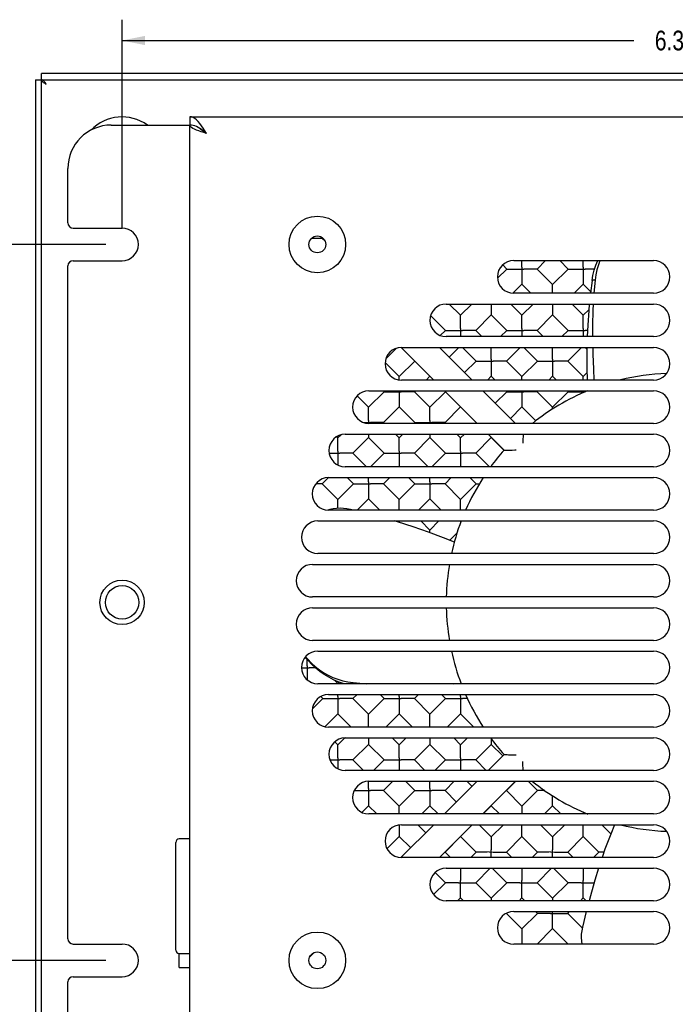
# Model space of a CAD drawing. Header units: inches. Extents: x 0 to 22.7, y 0 to 14.7.
# Tile 13 of 14: x 13.9 to 17.7, y 3.2 to 8.9. Entities that reach past the tile are written whole.
import ezdxf

# ---------------------------------------------------------------- set-up
doc = ezdxf.new("R2010")
doc.units = ezdxf.units.IN
doc.header["$LTSCALE"] = 1.246667
doc.header["$MEASUREMENT"] = 0
doc.layers.get('0').update_dxf_attribs({"linetype": 'CONTINUOUS'})
doc.layers.add('02___PRT_ALL_AXES', color=7, linetype='CONTINUOUS')
doc.styles.get("Standard").update_dxf_attribs({"font": 'txt', "width": 0.8})
doc.dimstyles.new('DIMSTYLE_1', dxfattribs={"dimtxt": 0.113333, "dimasz": 0.133333, "dimexe": 0.09, "dimexo": 0.07, "dimgap": 0.0425, "dimtad": 0, "dimtih": 1, "dimtoh": 1, "dimzin": 4, "dimdsep": 46, "dimtxsty": 'Standard', "dimblk": '_FILLED', "dimblk1": '_FILLED', "dimblk2": '_FILLED', "dimcen": 0.09, "dimadec": 0, "dimazin": 0, "dimtfac": 1, "dimtofl": 0, "dimtmove": 0, "dimatfit": 3, "dimldrblk": '_FILLED', "dimfxl": 0, "dimtolj": 1, "dimtzin": 4, "dimarcsym": 0})

# ---------------------------------------------------------------- blocks, each defined once
blk = doc.blocks.new('_FILLED')
at = {"color": 0, "linetype": 'ByBlock'}
blk.add_solid([(0, 0), (-1, 0.2), (-1, -0.2)], dxfattribs=at)
blk = doc.blocks.new('*D6')
at = {"color": 2, "linetype": 'Continuous'}
for p, q in [((14.5115, 7.6628), (14.5115, 8.8641)), ((20.8875, 7.6628), (20.8875, 8.8641)), ((14.5115, 8.7441), (17.4615, 8.7441)), ((20.8875, 8.7441), (17.9375, 8.7441))]:
    blk.add_line(p, q, dxfattribs=at)
at = {"color": 2, "linetype": 'Continuous', "xscale": 0.1333333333, "yscale": 0.1333333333, "zscale": 0.1333333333, "rotation": 180}
blk.add_blockref('_FILLED', (14.5115, 8.7441), dxfattribs=at)
at = {"color": 2, "linetype": 'Continuous', "xscale": 0.1333333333, "yscale": 0.1333333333, "zscale": 0.1333333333}
blk.add_blockref('_FILLED', (20.8875, 8.7441), dxfattribs=at)
at = {"color": 2, "linetype": 'Continuous', "insert": (17.6995, 8.8007), "char_height": 0.11333, "width": 0.362667, "attachment_point": 2, "line_spacing_factor": 0.9}
blk.add_mtext('6.38', dxfattribs=at)
blk = doc.blocks.new('*D7')
at = {"color": 2, "linetype": 'Continuous'}
for p, q in [((14.4182, 7.5694), (13.5988, 7.5694)), ((13.7188, 7.5694), (13.7188, 5.6203)), ((13.7188, 3.4444), (13.7188, 5.3936)), ((14.4182, 3.4444), (13.5988, 3.4444))]:
    blk.add_line(p, q, dxfattribs=at)
at = {"color": 2, "linetype": 'Continuous', "xscale": 0.1333333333, "yscale": 0.1333333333, "zscale": 0.1333333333}
for p, rotation in [((13.7188, 7.5694), 90), ((13.7188, 3.4444), 270)]:
    blk.add_blockref('_FILLED', p, dxfattribs=dict(at, rotation=rotation))
at = {"color": 2, "linetype": 'Continuous', "insert": (13.7188, 5.5636), "char_height": 0.11333, "width": 0.362667, "attachment_point": 2, "line_spacing_factor": 0.9}
blk.add_mtext('4.13', dxfattribs=at)

msp = doc.modelspace()

# ---------------------------------------------------------------- linework, layer by layer
at = {"color": 3, "linetype": 'Continuous'}
for p, q in [((14.012, 8.5179), (14.012, 2.4959)), ((21.351, 8.5539), (14.048, 8.5539)), ((14.9015, 8.3049), (20.4975, 8.3049)), ((14.4495, 8.2569), (14.9015, 8.2569)), ((14.9015, 2.7569), (14.9015, 8.2569)), ((14.9687, 8.2525), (14.9591, 8.2654)), ((14.1995, 7.6934), (14.1995, 8.0069)), ((14.2295, 7.6634), (14.5115, 7.6634)), ((14.1995, 3.5684), (14.1995, 7.4454)), ((14.2295, 7.4754), (14.5115, 7.4754)), ((14.2295, 3.5384), (14.5115, 3.5384)), ((14.2295, 3.3504), (14.5115, 3.3504)), ((14.1995, 3.0069), (14.1995, 3.3204))]:
    msp.add_line(p, q, dxfattribs=at)
at = {"color": 7, "linetype": 'Continuous'}
for p, q in [((14.012, 8.5179), (21.387, 8.5179)), ((14.048, 2.4599), (14.048, 8.5539)), ((14.9015, 8.3049), (14.9015, 8.2569)), ((14.9591, 8.2372), (14.9495, 8.2429)), ((15.668, 7.6068), (15.6655, 7.6043)), ((15.6819, 7.5878), (15.6655, 7.6043)), ((16.7284, 7.4275), (16.7049, 7.451)), ((16.8157, 7.4501), (16.8157, 7.4759)), ((16.8157, 7.4391), (16.8157, 7.4501)), ((16.9514, 7.4759), (16.9029, 7.4275)), ((17.082, 7.4275), (17.0335, 7.4759)), ((17.1692, 7.4501), (17.1692, 7.4759)), ((17.1693, 7.4391), (17.1692, 7.4501)), ((16.7284, 7.4275), (16.675, 7.3741)), ((16.7338, 7.4275), (16.7931, 7.4275)), ((16.8156, 7.4048), (16.8157, 7.3402)), ((16.8384, 7.4275), (16.8273, 7.4275)), ((16.9924, 7.338), (16.9029, 7.4275)), ((17.082, 7.4275), (16.9924, 7.338)), ((17.0874, 7.4275), (17.1467, 7.4275)), ((17.1692, 7.4048), (17.1692, 7.3402)), ((16.8157, 7.3402), (16.7637, 7.2883)), ((16.8679, 7.2879), (16.8157, 7.3402)), ((16.9924, 7.3358), (16.9924, 7.338)), ((16.9924, 7.3284), (16.9924, 7.3358)), ((16.9924, 7.2931), (16.9924, 7.3284)), ((17.1692, 7.3402), (17.1169, 7.2879)), ((17.2117, 7.2977), (17.1692, 7.3402)), ((17.2198, 7.3606), (17.2105, 7.2879)), ((17.2372, 7.3626), (17.2307, 7.2879)), ((16.9924, 7.2879), (16.9924, 7.2931)), ((16.4621, 7.1612), (16.3973, 7.2259)), ((16.5269, 7.2259), (16.4621, 7.1612)), ((16.6389, 7.2259), (16.6389, 7.1635)), ((16.8157, 7.1612), (16.7509, 7.2259)), ((16.8804, 7.2259), (16.8157, 7.1612)), ((16.9924, 7.2259), (16.9924, 7.1635)), ((17.1692, 7.1612), (17.1044, 7.2259)), ((16.3749, 7.0739), (16.2898, 7.159)), ((16.4621, 7.1163), (16.4621, 7.1516)), ((16.6389, 7.1635), (16.5494, 7.0739)), ((16.7284, 7.0739), (16.6389, 7.1635)), ((16.8156, 7.159), (16.8157, 7.1612)), ((16.8157, 7.1516), (16.8156, 7.159)), ((16.8157, 7.1163), (16.8157, 7.1516)), ((16.9924, 7.1635), (16.9029, 7.0739)), ((17.082, 7.0739), (16.9924, 7.1635)), ((17.2008, 7.1928), (17.1692, 7.1612)), ((17.1692, 7.159), (17.1692, 7.1612)), ((17.1692, 7.1516), (17.1692, 7.159)), ((17.1692, 7.1163), (17.1692, 7.1516)), ((16.4621, 7.0965), (16.4621, 7.1163)), ((16.4621, 7.0855), (16.4621, 7.0965)), ((16.8157, 7.0965), (16.8157, 7.1163)), ((16.8157, 7.0855), (16.8157, 7.0965)), ((17.1692, 7.0965), (17.1692, 7.1163)), ((17.1693, 7.0855), (17.1692, 7.0965)), ((16.3749, 7.0739), (16.3456, 7.0446)), ((16.3803, 7.0739), (16.4396, 7.0739)), ((16.4621, 7.0513), (16.4621, 7.0379)), ((16.4848, 7.0739), (16.4738, 7.074)), ((16.5853, 7.0379), (16.5494, 7.0739)), ((16.7284, 7.0739), (16.6924, 7.0379)), ((16.7338, 7.0739), (16.7931, 7.0739)), ((16.8156, 7.0513), (16.8157, 7.0379)), ((16.8384, 7.0739), (16.8273, 7.074)), ((16.9389, 7.0379), (16.9029, 7.0739)), ((17.082, 7.0739), (17.046, 7.0379)), ((17.0874, 7.0739), (17.1467, 7.0739)), ((17.1692, 7.0513), (17.1692, 7.0379)), ((17.1934, 7.0739), (17.1809, 7.074)), ((16.0936, 6.9718), (16.0311, 6.9092)), ((16.1981, 6.8972), (16.1201, 6.9751)), ((16.1207, 6.9758), (16.3085, 6.7879)), ((16.5285, 6.7879), (16.3405, 6.9759)), ((16.4514, 6.9759), (16.396, 6.9205)), ((16.5516, 6.8972), (16.4728, 6.9759)), ((16.6389, 6.9748), (16.6389, 6.9759)), ((16.6389, 6.9395), (16.6389, 6.9748)), ((16.6389, 6.9198), (16.6389, 6.9395)), ((16.8049, 6.9759), (16.7261, 6.8972)), ((16.9052, 6.8972), (16.8264, 6.9759)), ((16.9924, 6.9748), (16.9924, 6.9759)), ((16.9924, 6.9395), (16.9924, 6.9748)), ((16.9924, 6.9198), (16.9924, 6.9395)), ((17.1585, 6.9759), (17.0797, 6.8972)), ((17.1903, 6.9656), (17.1799, 6.9759)), ((16.1085, 6.8076), (16.0274, 6.8887)), ((16.1981, 6.8972), (16.1085, 6.8076)), ((16.5516, 6.8972), (16.4855, 6.831)), ((16.557, 6.8972), (16.6164, 6.8971)), ((16.6389, 6.9088), (16.6389, 6.9198)), ((16.6389, 6.8745), (16.6389, 6.8099)), ((16.6616, 6.8972), (16.6505, 6.8972)), ((16.8157, 6.8076), (16.7261, 6.8972)), ((16.9052, 6.8972), (16.8157, 6.8076)), ((16.9106, 6.8972), (16.9699, 6.8971)), ((16.9925, 6.9088), (16.9924, 6.9198)), ((16.9924, 6.8745), (16.9924, 6.8099)), ((17.0151, 6.8972), (17.0041, 6.8972)), ((17.1692, 6.8076), (17.0797, 6.8972)), ((16.1085, 6.8055), (16.1085, 6.8076)), ((16.2853, 6.8099), (16.2634, 6.7879)), ((16.3073, 6.7879), (16.2853, 6.8099)), ((16.6389, 6.8099), (16.6169, 6.7879)), ((16.6608, 6.7879), (16.6389, 6.8099)), ((16.8156, 6.8055), (16.8157, 6.8076)), ((16.9924, 6.8099), (16.9705, 6.7879)), ((17.0144, 6.7879), (16.9924, 6.8099)), ((17.1904, 6.8288), (17.1692, 6.8076)), ((17.1692, 6.8055), (17.1692, 6.8076)), ((16.1085, 6.798), (16.1085, 6.8055)), ((16.1085, 6.7889), (16.1085, 6.798)), ((16.8157, 6.798), (16.8156, 6.8055)), ((16.8157, 6.7879), (16.8157, 6.798)), ((17.1692, 6.798), (17.1692, 6.8055)), ((17.1692, 6.7879), (17.1692, 6.798)), ((15.9318, 6.6309), (15.866, 6.6966)), ((16.0213, 6.7204), (15.9318, 6.6309)), ((16.0213, 6.7204), (16.0157, 6.7259)), ((16.0267, 6.7204), (16.086, 6.7204)), ((16.1085, 6.6977), (16.1086, 6.6331)), ((16.1312, 6.7204), (16.1202, 6.7204)), ((16.2014, 6.7259), (16.1958, 6.7204)), ((16.2853, 6.6309), (16.1958, 6.7204)), ((16.3749, 6.7204), (16.2853, 6.6309)), ((16.3749, 6.7204), (16.3693, 6.7259)), ((16.3705, 6.7259), (16.5585, 6.5379)), ((16.7785, 6.5379), (16.5905, 6.7259)), ((16.7284, 6.7204), (16.6623, 6.6542)), ((16.7284, 6.7204), (16.7228, 6.7259)), ((16.7338, 6.7204), (16.7931, 6.7204)), ((16.8156, 6.6977), (16.8157, 6.6331)), ((16.8384, 6.7204), (16.8273, 6.7204)), ((16.9085, 6.7259), (16.9029, 6.7204)), ((16.9924, 6.6309), (16.9029, 6.7204)), ((17.082, 6.7204), (16.9924, 6.6309)), ((17.082, 6.7204), (17.0764, 6.7259)), ((17.0874, 6.7204), (17.1467, 6.7204)), ((17.1692, 6.7259), (17.1692, 6.7147)), ((17.182, 6.7204), (17.1809, 6.7204)), ((15.9318, 6.5662), (15.9318, 6.6308)), ((16.1085, 6.6331), (16.019, 6.5436)), ((16.1981, 6.5436), (16.1085, 6.6331)), ((16.2853, 6.5662), (16.2853, 6.6308)), ((16.4621, 6.6331), (16.3726, 6.5436)), ((16.5516, 6.5436), (16.4621, 6.6331)), ((16.8157, 6.6331), (16.7495, 6.567)), ((16.8959, 6.5529), (16.8157, 6.6331)), ((16.9924, 6.6205), (16.9924, 6.6308)), ((15.9024, 6.5436), (15.9202, 6.5436)), ((15.9202, 6.5436), (15.9434, 6.5437)), ((15.9318, 6.5552), (15.9318, 6.5662)), ((15.9318, 6.5552), (15.9318, 6.5381)), ((15.9545, 6.5436), (15.9434, 6.5437)), ((16.0247, 6.5379), (16.019, 6.5436)), ((16.1981, 6.5436), (16.1924, 6.5379)), ((16.2035, 6.5436), (16.2628, 6.5436)), ((16.2854, 6.5552), (16.2853, 6.5662)), ((16.2854, 6.5552), (16.2853, 6.5379)), ((16.308, 6.5436), (16.297, 6.5437)), ((16.3782, 6.5379), (16.3726, 6.5436)), ((16.5516, 6.5436), (16.546, 6.5379)), ((15.7734, 6.4725), (15.755, 6.4541)), ((15.9318, 6.4759), (15.9318, 6.4564)), ((16.1085, 6.4541), (16.0867, 6.4759)), ((16.1304, 6.4759), (16.1085, 6.4541)), ((16.2853, 6.4759), (16.2853, 6.4564)), ((16.4621, 6.4541), (16.4402, 6.4759)), ((16.484, 6.4759), (16.4621, 6.4541)), ((16.6205, 6.4759), (16.7128, 6.3837)), ((16.8223, 6.4759), (16.822, 6.4621)), ((15.755, 6.4541), (15.7478, 6.4613)), ((15.755, 6.3894), (15.755, 6.4541)), ((15.9318, 6.4564), (15.8422, 6.3668)), ((16.0213, 6.3668), (15.9318, 6.4564)), ((16.1086, 6.3894), (16.1085, 6.4541)), ((16.2853, 6.4564), (16.1958, 6.3668)), ((16.3749, 6.3668), (16.2853, 6.4564)), ((16.4621, 6.3894), (16.4621, 6.4541)), ((16.6389, 6.4564), (16.5494, 6.3668)), ((16.7122, 6.3831), (16.6389, 6.4564)), ((16.822, 6.4621), (16.8217, 6.4472)), ((15.7049, 6.3668), (15.7325, 6.3668)), ((15.755, 6.3784), (15.755, 6.3894)), ((15.7777, 6.3668), (15.7667, 6.3669)), ((15.9211, 6.2879), (15.8422, 6.3668)), ((16.0213, 6.3668), (15.9424, 6.2879)), ((16.0267, 6.3668), (16.086, 6.3668)), ((16.1086, 6.3784), (16.1086, 6.3894)), ((16.1312, 6.3668), (16.1202, 6.3669)), ((16.2747, 6.2879), (16.1958, 6.3668)), ((16.3749, 6.3668), (16.296, 6.2879)), ((16.3803, 6.3668), (16.4396, 6.3668)), ((16.4621, 6.3784), (16.4621, 6.3894)), ((16.4848, 6.3668), (16.4738, 6.3669)), ((16.6282, 6.2879), (16.5494, 6.3668)), ((16.7745, 6.385), (16.7821, 6.3851)), ((15.755, 6.3441), (15.755, 6.2982)), ((16.1085, 6.3441), (16.1086, 6.2879)), ((16.4621, 6.3441), (16.4621, 6.2879)), ((15.6602, 6.1901), (15.6279, 6.1901)), ((15.7014, 6.226), (15.6655, 6.1901)), ((15.755, 6.1005), (15.6655, 6.1901)), ((15.8445, 6.1901), (15.755, 6.1005)), ((15.8445, 6.1901), (15.8086, 6.2259)), ((15.8499, 6.1901), (15.9093, 6.19)), ((15.9318, 6.2126), (15.9318, 6.2259)), ((15.9318, 6.2017), (15.9318, 6.2126)), ((16.0549, 6.2259), (16.019, 6.1901)), ((16.1085, 6.1005), (16.019, 6.1901)), ((16.1981, 6.1901), (16.1085, 6.1005)), ((16.1981, 6.1901), (16.1622, 6.2259)), ((16.2035, 6.1901), (16.2628, 6.19)), ((16.2853, 6.2126), (16.2853, 6.2259)), ((16.2854, 6.2017), (16.2853, 6.2126)), ((16.4085, 6.2259), (16.3726, 6.1901)), ((16.4621, 6.1005), (16.3726, 6.1901)), ((16.5516, 6.1901), (16.4621, 6.1005)), ((16.5516, 6.1901), (16.5157, 6.2259)), ((15.9318, 6.1674), (15.9318, 6.1028)), ((16.2853, 6.1674), (16.2853, 6.1028)), ((15.755, 6.0486), (15.755, 6.1005)), ((15.9318, 6.1028), (15.8669, 6.0379)), ((15.9966, 6.0379), (15.9318, 6.1028)), ((16.1086, 6.0379), (16.1085, 6.1005)), ((16.2853, 6.1028), (16.2205, 6.0379)), ((16.3502, 6.0379), (16.2853, 6.1028)), ((16.4621, 6.0379), (16.4621, 6.1005)), ((16.1085, 5.9759), (16.1085, 5.9677)), ((16.2853, 5.9237), (16.2331, 5.9759)), ((16.3375, 5.9759), (16.2853, 5.9237)), ((16.4621, 5.9759), (16.4621, 5.9654)), ((16.2853, 5.9088), (16.2853, 5.9237)), ((16.441, 5.9049), (16.4005, 5.8644)), ((15.5782, 5.152), (15.5782, 5.1792)), ((15.5783, 5.141), (15.5782, 5.152)), ((15.5782, 5.1067), (15.5782, 5.0614)), ((15.755, 5.0399), (15.7362, 5.0587)), ((15.763, 5.0479), (15.755, 5.0399)), ((15.755, 5.0379), (15.755, 5.0399)), ((15.8439, 5.0446), (15.9199, 5.0379)), ((15.6677, 4.9526), (15.6084, 4.8933)), ((15.6677, 4.9526), (15.6563, 4.9641)), ((15.6731, 4.9526), (15.7325, 4.9526)), ((15.755, 4.9642), (15.755, 4.9759)), ((15.7777, 4.9526), (15.7667, 4.9527)), ((15.8656, 4.9759), (15.8422, 4.9526)), ((15.9318, 4.8631), (15.8422, 4.9526)), ((16.0213, 4.9526), (15.9318, 4.8631)), ((16.0213, 4.9526), (15.998, 4.9759)), ((16.0267, 4.9526), (16.086, 4.9526)), ((16.1086, 4.9642), (16.1086, 4.9759)), ((16.1312, 4.9526), (16.1202, 4.9527)), ((16.2191, 4.9759), (16.1958, 4.9526)), ((16.2853, 4.8631), (16.1958, 4.9526)), ((16.3749, 4.9526), (16.2853, 4.8631)), ((16.3749, 4.9526), (16.3515, 4.9759)), ((16.3803, 4.9526), (16.4396, 4.9526)), ((16.4621, 4.9642), (16.4621, 4.9759)), ((15.755, 4.9299), (15.755, 4.8654)), ((16.1085, 4.9299), (16.1086, 4.8654)), ((16.4621, 4.9299), (16.4621, 4.8654)), ((15.755, 4.8654), (15.6803, 4.7907)), ((15.8324, 4.7879), (15.755, 4.8654)), ((15.9318, 4.827), (15.9318, 4.8631)), ((15.9318, 4.7984), (15.9318, 4.827)), ((16.1085, 4.8654), (16.0311, 4.7879)), ((16.186, 4.7879), (16.1085, 4.8654)), ((16.2853, 4.827), (16.2853, 4.8631)), ((16.2853, 4.7984), (16.2853, 4.827)), ((16.4621, 4.8654), (16.3847, 4.7879)), ((16.5395, 4.7879), (16.4621, 4.8654)), ((15.9318, 4.7879), (15.9318, 4.7984)), ((16.2854, 4.7879), (16.2853, 4.7984)), ((15.7944, 4.7257), (15.755, 4.6863)), ((15.9318, 4.7259), (15.9318, 4.6886)), ((16.1085, 4.6863), (16.0689, 4.7259)), ((16.1482, 4.7259), (16.1085, 4.6863)), ((16.2853, 4.7259), (16.2853, 4.6886)), ((16.4621, 4.6863), (16.4225, 4.7259)), ((16.5017, 4.7259), (16.4621, 4.6863)), ((16.6389, 4.7226), (16.6389, 4.6886)), ((15.755, 4.6863), (15.7375, 4.7038)), ((15.755, 4.6502), (15.755, 4.6863)), ((15.9318, 4.6886), (15.8422, 4.5991)), ((16.0213, 4.5991), (15.9318, 4.6886)), ((16.1086, 4.6502), (16.1085, 4.6863)), ((16.2853, 4.6886), (16.1958, 4.5991)), ((16.3749, 4.5991), (16.2853, 4.6886)), ((16.4621, 4.6502), (16.4621, 4.6863)), ((16.6389, 4.6886), (16.5494, 4.5991)), ((16.705, 4.6224), (16.6389, 4.6886)), ((15.7099, 4.5991), (15.7325, 4.599)), ((15.755, 4.6217), (15.755, 4.6502)), ((15.755, 4.6107), (15.755, 4.6217)), ((15.7777, 4.5991), (15.7667, 4.5991)), ((15.9034, 4.5379), (15.8422, 4.5991)), ((16.0213, 4.5991), (15.9602, 4.5379)), ((16.0267, 4.5991), (16.086, 4.599)), ((16.1086, 4.6217), (16.1086, 4.6502)), ((16.1086, 4.6107), (16.1086, 4.6217)), ((16.1312, 4.5991), (16.1202, 4.5991)), ((16.2569, 4.5379), (16.1958, 4.5991)), ((16.3749, 4.5991), (16.3137, 4.5379)), ((16.3803, 4.5991), (16.4396, 4.599)), ((16.4621, 4.6217), (16.4621, 4.6502)), ((16.4621, 4.6107), (16.4621, 4.6217)), ((16.4848, 4.5991), (16.4738, 4.5991)), ((16.6105, 4.5379), (16.5494, 4.5991)), ((16.7128, 4.6302), (16.6205, 4.5379)), ((15.755, 4.5764), (15.755, 4.5482)), ((16.1085, 4.5764), (16.1085, 4.5379)), ((16.4621, 4.5764), (16.4621, 4.5379)), ((16.8214, 4.5819), (16.8214, 4.5895)), ((15.9318, 4.4449), (15.9318, 4.4758)), ((15.9318, 4.4339), (15.9318, 4.4449)), ((16.0727, 4.4759), (16.019, 4.4223)), ((16.1981, 4.4223), (16.1444, 4.4759)), ((16.2853, 4.4734), (16.2853, 4.4759)), ((16.2853, 4.4449), (16.2853, 4.4734)), ((16.2854, 4.4339), (16.2853, 4.4449)), ((16.5585, 4.4759), (16.3705, 4.2879)), ((16.4262, 4.4759), (16.3726, 4.4223)), ((16.5283, 4.4457), (16.498, 4.4759)), ((16.5905, 4.2879), (16.7785, 4.4759)), ((16.7798, 4.4759), (16.7261, 4.4223)), ((16.9052, 4.4223), (16.8515, 4.4759)), ((15.8493, 4.4223), (15.8499, 4.4223)), ((15.8499, 4.4223), (15.9093, 4.4223)), ((15.9318, 4.3996), (15.9318, 4.335)), ((15.9545, 4.4223), (15.9434, 4.4223)), ((16.1085, 4.3328), (16.019, 4.4223)), ((16.1981, 4.4223), (16.1085, 4.3328)), ((16.2035, 4.4223), (16.2628, 4.4223)), ((16.2853, 4.3996), (16.2853, 4.335)), ((16.308, 4.4223), (16.297, 4.4223)), ((16.4387, 4.3561), (16.3726, 4.4223)), ((16.8157, 4.3328), (16.7261, 4.4223)), ((16.8157, 4.3328), (16.9052, 4.4223)), ((16.9074, 4.4223), (16.9052, 4.4223)), ((16.9148, 4.4223), (16.9074, 4.4223)), ((16.9476, 4.4223), (16.9148, 4.4223)), ((15.9318, 4.335), (15.8939, 4.2971)), ((15.9789, 4.2879), (15.9318, 4.335)), ((16.1086, 4.2879), (16.1085, 4.3328)), ((16.2853, 4.335), (16.2382, 4.2879)), ((16.3324, 4.2879), (16.2853, 4.335)), ((16.6389, 4.335), (16.5918, 4.2879)), ((16.686, 4.2879), (16.6389, 4.335)), ((16.9453, 4.2879), (16.9924, 4.335)), ((17.0395, 4.2879), (16.9924, 4.335)), ((17.1692, 4.2992), (17.1692, 4.2879)), ((16.1085, 4.2249), (16.1086, 4.1583)), ((16.3085, 4.2259), (16.1207, 4.0381)), ((16.262, 4.1794), (16.2154, 4.2259)), ((16.3405, 4.0379), (16.5285, 4.2259)), ((16.6389, 4.156), (16.5689, 4.2259)), ((16.6389, 4.156), (16.7088, 4.2259)), ((16.9924, 4.156), (16.9225, 4.2259)), ((16.9924, 4.156), (17.0624, 4.2259)), ((17.3282, 4.1738), (17.276, 4.2259)), ((14.9015, 4.1439), (14.8415, 4.1439)), ((16.1085, 4.1583), (16.0381, 4.0878)), ((16.1747, 4.0921), (16.1085, 4.1583)), ((16.4621, 4.1583), (16.3726, 4.0687)), ((16.5516, 4.0687), (16.4621, 4.1583)), ((16.7261, 4.0687), (16.8157, 4.1583)), ((16.9052, 4.0687), (16.8157, 4.1583)), ((17.0797, 4.0687), (17.1692, 4.1583)), ((17.2587, 4.0687), (17.1692, 4.1583)), ((14.8215, 3.5039), (14.8215, 4.1239)), ((16.6389, 4.0914), (16.6388, 4.0804)), ((16.9924, 4.0914), (16.9924, 4.0804)), ((16.4034, 4.0379), (16.3726, 4.0687)), ((16.5208, 4.0379), (16.5516, 4.0687)), ((16.5538, 4.0687), (16.5516, 4.0687)), ((16.5613, 4.0687), (16.5538, 4.0687)), ((16.6164, 4.0687), (16.5613, 4.0687)), ((16.6273, 4.0688), (16.6164, 4.0687)), ((16.6616, 4.0687), (16.7261, 4.0687)), ((16.7569, 4.0379), (16.7261, 4.0687)), ((16.8744, 4.0379), (16.9052, 4.0687)), ((16.9074, 4.0687), (16.9052, 4.0687)), ((16.9148, 4.0687), (16.9074, 4.0687)), ((16.9699, 4.0687), (16.9148, 4.0687)), ((16.9808, 4.0688), (16.9699, 4.0687)), ((17.0151, 4.0687), (17.0797, 4.0687)), ((17.1105, 4.0379), (17.0797, 4.0687)), ((17.2279, 4.0379), (17.2587, 4.0687)), ((17.2609, 4.0687), (17.2587, 4.0687)), ((17.2684, 4.0687), (17.2609, 4.0687)), ((17.2891, 4.0687), (17.2684, 4.0687)), ((16.4621, 3.9759), (16.4621, 3.9146)), ((16.5494, 3.892), (16.6333, 3.9759)), ((16.7284, 3.892), (16.6444, 3.9759)), ((16.8157, 3.9759), (16.8156, 3.9146)), ((16.9029, 3.892), (16.9869, 3.9759)), ((17.082, 3.892), (16.998, 3.9759)), ((17.1692, 3.9759), (17.1692, 3.9146)), ((16.3749, 3.892), (16.316, 3.9508)), ((16.4621, 3.9146), (16.4621, 3.9036)), ((16.8156, 3.9146), (16.8156, 3.9036)), ((17.1692, 3.9146), (17.1692, 3.9036)), ((16.3064, 3.8235), (16.3749, 3.892)), ((16.377, 3.8919), (16.3749, 3.8919)), ((16.3845, 3.892), (16.377, 3.8919)), ((16.4396, 3.892), (16.3845, 3.892)), ((16.4505, 3.892), (16.4396, 3.892)), ((16.4848, 3.8919), (16.5493, 3.892)), ((16.6389, 3.8024), (16.5494, 3.892)), ((16.6389, 3.8024), (16.7284, 3.892)), ((16.7306, 3.8919), (16.7284, 3.8919)), ((16.7381, 3.892), (16.7306, 3.8919)), ((16.7931, 3.892), (16.7381, 3.892)), ((16.8041, 3.892), (16.7931, 3.892)), ((16.8384, 3.8919), (16.9029, 3.892)), ((16.9924, 3.8024), (16.9029, 3.892)), ((16.9924, 3.8024), (17.082, 3.892)), ((17.0841, 3.8919), (17.082, 3.8919)), ((17.0916, 3.892), (17.0841, 3.8919)), ((17.1467, 3.892), (17.0916, 3.892)), ((17.1576, 3.892), (17.1467, 3.892)), ((17.1919, 3.8919), (17.2317, 3.892)), ((16.4453, 3.7879), (16.4621, 3.8047)), ((16.4621, 3.8143), (16.4621, 3.8408)), ((16.4789, 3.7879), (16.4621, 3.8047)), ((16.7989, 3.7879), (16.8157, 3.8047)), ((16.8324, 3.7879), (16.8157, 3.8047)), ((17.1524, 3.7879), (17.1692, 3.8047)), ((17.186, 3.7879), (17.1692, 3.8047)), ((16.8157, 3.6257), (16.7261, 3.7152)), ((16.8157, 3.6257), (16.9052, 3.7152)), ((16.9052, 3.7152), (16.8944, 3.7259)), ((16.9074, 3.7152), (16.9052, 3.7152)), ((16.9148, 3.7152), (16.9074, 3.7152)), ((16.9699, 3.7152), (16.9148, 3.7152)), ((16.9808, 3.7152), (16.9699, 3.7152)), ((17.0151, 3.7152), (17.0797, 3.7152)), ((17.0797, 3.7152), (17.0904, 3.7259)), ((17.1634, 3.6315), (17.0797, 3.7152)), ((16.9029, 3.5384), (16.9924, 3.6279)), ((17.082, 3.5384), (16.9924, 3.6279)), ((14.8415, 3.4039), (14.8415, 3.4839)), ((14.8415, 3.4839), (14.9015, 3.4839)), ((15.6187, 3.4893), (15.5922, 3.4628)), ((14.8415, 3.4039), (14.9015, 3.4039))]:
    msp.add_line(p, q, dxfattribs=at)
at = {"color": 6, "linetype": 'Continuous'}
for p, q in [((15.7087, 6.0417), (15.6971, 6.0383)), ((15.846, 6.0379), (15.8274, 6.0425)), ((17.1862, 3.7257), (17.164, 3.6348)), ((17.1863, 3.7259), (17.1862, 3.7257))]:
    msp.add_line(p, q, dxfattribs=at)
at = {"color": 7, "linetype": 'Continuous'}
for points in [[(14.075, 8.4909), (14.0717, 8.4962), (14.0683, 8.5013), (14.0649, 8.5059), (14.0615, 8.51), (14.0582, 8.5134), (14.0548, 8.5159), (14.0514, 8.5174), (14.048, 8.5179)], [(14.075, 8.4909), (14.0698, 8.4943), (14.0647, 8.4977), (14.06, 8.5011), (14.0559, 8.5044), (14.0526, 8.5078), (14.0501, 8.5112), (14.0486, 8.5146), (14.048, 8.5179)], [(14.9303, 8.2517), (14.9207, 8.2546), (14.9111, 8.2564), (14.9015, 8.2569)], [(14.9495, 8.2429), (14.9399, 8.2478), (14.9303, 8.2517)], [(14.9975, 8.2089), (14.9879, 8.2165), (14.9783, 8.2238), (14.9687, 8.2307), (14.9591, 8.2372)], [(14.9975, 8.2089), (14.9882, 8.2149), (14.9792, 8.2209), (14.9709, 8.2269), (14.9636, 8.2329), (14.9599, 8.2366)], [(15.6655, 7.6043), (15.6634, 7.6043), (15.6033, 7.6043)], [(16.8157, 7.4391), (16.8156, 7.4158), (16.8156, 7.4048)], [(17.1693, 7.4391), (17.1692, 7.4158), (17.1692, 7.4048)], [(16.7284, 7.4275), (16.7306, 7.4275), (16.7338, 7.4275)], [(16.7931, 7.4275), (16.8041, 7.4274), (16.8273, 7.4275)], [(16.9029, 7.4275), (16.9008, 7.4275), (16.8384, 7.4275)], [(17.082, 7.4275), (17.0841, 7.4275), (17.0874, 7.4275)], [(17.1467, 7.4275), (17.1576, 7.4274), (17.1809, 7.4275)], [(17.2351, 7.4275), (17.1919, 7.4275), (17.1809, 7.4275)], [(17.2371, 7.3626), (17.2345, 7.363), (17.2317, 7.363), (17.2288, 7.3628), (17.2259, 7.3624), (17.2229, 7.3616), (17.2198, 7.3606)], [(17.204, 7.2259), (17.2004, 7.1883), (17.1946, 7.104), (17.192, 7.0379)], [(17.2268, 7.2259), (17.2247, 7.1885), (17.2225, 7.1033), (17.2225, 7.0379)], [(16.4621, 7.1516), (16.4621, 7.1558), (16.4621, 7.159), (16.4621, 7.1612)], [(16.3749, 7.0739), (16.377, 7.074), (16.3803, 7.0739)], [(16.4396, 7.0739), (16.4505, 7.0739), (16.4738, 7.074)], [(16.4621, 7.0855), (16.4621, 7.0623), (16.4621, 7.0513)], [(16.5493, 7.0739), (16.5472, 7.0739), (16.4848, 7.0739)], [(16.7284, 7.0739), (16.7306, 7.074), (16.7338, 7.0739)], [(16.7931, 7.0739), (16.8041, 7.0739), (16.8273, 7.074)], [(16.8157, 7.0855), (16.8156, 7.0623), (16.8156, 7.0513)], [(16.9029, 7.0739), (16.9008, 7.0739), (16.8384, 7.0739)], [(17.082, 7.0739), (17.0841, 7.074), (17.0874, 7.0739)], [(17.1467, 7.0739), (17.1576, 7.0739), (17.1809, 7.074)], [(17.1693, 7.0855), (17.1692, 7.0623), (17.1692, 7.0513)], [(17.1905, 6.9759), (17.1899, 6.9383), (17.19, 6.8564), (17.191, 6.7879)], [(17.2234, 6.9759), (17.2243, 6.9357), (17.2274, 6.853), (17.2305, 6.7879)], [(16.5516, 6.8972), (16.5538, 6.8972), (16.557, 6.8972)], [(16.6164, 6.8971), (16.6273, 6.8971), (16.6505, 6.8972)], [(16.6389, 6.9088), (16.6388, 6.8855), (16.6389, 6.8745)], [(16.7261, 6.8972), (16.724, 6.8971), (16.6616, 6.8972)], [(16.9052, 6.8972), (16.9074, 6.8972), (16.9106, 6.8972)], [(16.9699, 6.8971), (16.9809, 6.8971), (17.0041, 6.8972)], [(16.9925, 6.9088), (16.9924, 6.8855), (16.9924, 6.8745)], [(17.0797, 6.8972), (17.0776, 6.8971), (17.0151, 6.8972)], [(16.0213, 6.7204), (16.0235, 6.7204), (16.0267, 6.7204)], [(16.086, 6.7204), (16.097, 6.7203), (16.1202, 6.7204)], [(16.1086, 6.7259), (16.1085, 6.7087), (16.1085, 6.6977)], [(16.1958, 6.7204), (16.1937, 6.7204), (16.1312, 6.7204)], [(16.7284, 6.7204), (16.7306, 6.7204), (16.7338, 6.7204)], [(16.7931, 6.7204), (16.8041, 6.7203), (16.8273, 6.7204)], [(16.8157, 6.7259), (16.8156, 6.7087), (16.8156, 6.6977)], [(16.9029, 6.7204), (16.9008, 6.7204), (16.8384, 6.7204)], [(17.082, 6.7204), (17.0841, 6.7204), (17.0874, 6.7204)], [(17.1467, 6.7204), (17.1576, 6.7203), (17.1809, 6.7204)], [(16.019, 6.5436), (16.0169, 6.5436), (15.9545, 6.5436)], [(16.1981, 6.5436), (16.2002, 6.5436), (16.2035, 6.5436)], [(16.2628, 6.5436), (16.2737, 6.5436), (16.297, 6.5437)], [(16.3726, 6.5436), (16.3705, 6.5436), (16.308, 6.5436)], [(16.8217, 6.4472), (16.8214, 6.432), (16.8214, 6.4244)], [(15.7325, 6.3668), (15.7434, 6.3668), (15.7667, 6.3669)], [(15.755, 6.3784), (15.755, 6.3552), (15.755, 6.3441)], [(15.8422, 6.3668), (15.8401, 6.3668), (15.7777, 6.3668)], [(16.0213, 6.3668), (16.0235, 6.3668), (16.0267, 6.3668)], [(16.086, 6.3668), (16.097, 6.3668), (16.1202, 6.3669)], [(16.1086, 6.3784), (16.1085, 6.3552), (16.1085, 6.3441)], [(16.1958, 6.3668), (16.1937, 6.3668), (16.1312, 6.3668)], [(16.3749, 6.3668), (16.377, 6.3668), (16.3803, 6.3668)], [(16.4396, 6.3668), (16.4505, 6.3668), (16.4738, 6.3669)], [(16.4621, 6.3784), (16.4621, 6.3552), (16.4621, 6.3441)], [(16.5493, 6.3668), (16.5472, 6.3668), (16.4848, 6.3668)], [(16.7128, 6.3837), (16.7138, 6.3837), (16.7163, 6.3838), (16.7203, 6.3839), (16.7311, 6.3842)], [(16.7311, 6.3842), (16.7375, 6.3844), (16.7444, 6.3845)], [(16.7444, 6.3845), (16.7593, 6.3848), (16.7745, 6.385)], [(15.6655, 6.19), (15.6634, 6.19), (15.6602, 6.1901)], [(15.8445, 6.1901), (15.8467, 6.1901), (15.8499, 6.1901)], [(15.9093, 6.19), (15.9202, 6.19), (15.9434, 6.1901)], [(15.9318, 6.2017), (15.9317, 6.1784), (15.9318, 6.1674)], [(16.0138, 6.1901), (15.9545, 6.1901), (15.9434, 6.1901)], [(16.019, 6.19), (16.0169, 6.19), (16.0138, 6.1901)], [(16.1981, 6.1901), (16.2002, 6.1901), (16.2035, 6.1901)], [(16.2628, 6.19), (16.2737, 6.19), (16.297, 6.1901)], [(16.2854, 6.2017), (16.2853, 6.1784), (16.2853, 6.1674)], [(16.3673, 6.1901), (16.308, 6.1901), (16.297, 6.1901)], [(16.3726, 6.19), (16.3705, 6.19), (16.3673, 6.1901)], [(16.5516, 6.1901), (16.5538, 6.1901), (16.557, 6.1901), (16.5705, 6.1901)], [(15.5461, 5.1294), (15.5557, 5.1294), (15.5666, 5.1293), (15.5899, 5.1294)], [(15.5783, 5.141), (15.5782, 5.1177), (15.5782, 5.1067)], [(15.6263, 5.1294), (15.6009, 5.1294), (15.5899, 5.1294)], [(15.8439, 5.0446), (15.8435, 5.0419), (15.8434, 5.0391), (15.8435, 5.0379)], [(16.4203, 5.0379), (16.4358, 5.0387), (16.4656, 5.0401)], [(15.6678, 4.9526), (15.6699, 4.9526), (15.6731, 4.9526)], [(15.7325, 4.9526), (15.7434, 4.9526), (15.7667, 4.9527)], [(15.755, 4.9642), (15.755, 4.941), (15.755, 4.9299)], [(15.8422, 4.9526), (15.8401, 4.9526), (15.7777, 4.9526)], [(16.0213, 4.9526), (16.0235, 4.9526), (16.0267, 4.9526)], [(16.086, 4.9526), (16.097, 4.9526), (16.1202, 4.9527)], [(16.1086, 4.9642), (16.1085, 4.941), (16.1085, 4.9299)], [(16.1958, 4.9526), (16.1937, 4.9526), (16.1312, 4.9526)], [(16.3749, 4.9526), (16.377, 4.9526), (16.3803, 4.9526)], [(16.4396, 4.9526), (16.4505, 4.9526), (16.4738, 4.9527)], [(16.4621, 4.9642), (16.4621, 4.941), (16.4621, 4.9299)], [(16.5025, 4.9526), (16.4848, 4.9526), (16.4738, 4.9527)], [(15.7325, 4.599), (15.7434, 4.599), (15.7667, 4.5991)], [(15.755, 4.6107), (15.755, 4.5874), (15.755, 4.5764)], [(15.8422, 4.5991), (15.8401, 4.5991), (15.7777, 4.5991)], [(16.0213, 4.5991), (16.0235, 4.5991), (16.0267, 4.5991)], [(16.086, 4.599), (16.097, 4.599), (16.1202, 4.5991)], [(16.1086, 4.6107), (16.1085, 4.5874), (16.1085, 4.5764)], [(16.1958, 4.5991), (16.1937, 4.5991), (16.1312, 4.5991)], [(16.3749, 4.5991), (16.377, 4.5991), (16.3803, 4.5991)], [(16.4396, 4.599), (16.4505, 4.599), (16.4738, 4.5991)], [(16.4621, 4.6107), (16.4621, 4.5874), (16.4621, 4.5764)], [(16.5493, 4.5991), (16.5472, 4.5991), (16.4848, 4.5991)], [(16.7128, 4.6302), (16.7138, 4.6302), (16.7163, 4.6301), (16.7203, 4.63)], [(16.7203, 4.63), (16.7311, 4.6297), (16.7375, 4.6295), (16.7444, 4.6294), (16.7593, 4.6291)], [(16.7593, 4.6291), (16.7745, 4.6288), (16.7821, 4.6288)], [(16.822, 4.5518), (16.8217, 4.5667), (16.8214, 4.5819)], [(16.8223, 4.5379), (16.8221, 4.5449), (16.822, 4.5518)], [(15.9318, 4.4339), (15.9317, 4.4106), (15.9318, 4.3996)], [(16.2854, 4.4339), (16.2853, 4.4106), (16.2853, 4.3996)], [(15.9093, 4.4223), (15.9202, 4.4222), (15.9434, 4.4223)], [(16.019, 4.4223), (16.0169, 4.4223), (15.9545, 4.4223)], [(16.1981, 4.4223), (16.2002, 4.4223), (16.2035, 4.4223)], [(16.2628, 4.4223), (16.2737, 4.4222), (16.297, 4.4223)], [(16.3726, 4.4223), (16.3705, 4.4223), (16.308, 4.4223)], [(16.9924, 4.335), (16.9924, 4.3372), (16.9924, 4.3934)], [(16.8157, 4.3328), (16.8157, 4.3307), (16.8157, 4.2879)], [(16.8157, 4.1583), (16.8156, 4.1604), (16.8157, 4.2259)], [(17.1692, 4.1583), (17.1692, 4.1604), (17.1692, 4.2259)], [(16.6389, 4.156), (16.6389, 4.1539), (16.6389, 4.0914)], [(16.9924, 4.156), (16.9924, 4.1539), (16.9924, 4.0914)], [(16.6273, 4.0688), (16.6505, 4.0687), (16.6616, 4.0687)], [(16.6389, 4.0379), (16.6389, 4.0461), (16.6389, 4.0571), (16.6388, 4.0804)], [(16.9808, 4.0688), (17.0041, 4.0687), (17.0151, 4.0687)], [(16.9924, 4.0379), (16.9924, 4.0461), (16.9925, 4.0571), (16.9924, 4.0804)], [(16.4505, 3.892), (16.4738, 3.8919), (16.4848, 3.8919)], [(16.4621, 3.8408), (16.4621, 3.8694), (16.4621, 3.8803), (16.4621, 3.9036)], [(16.8041, 3.892), (16.8273, 3.8919), (16.8384, 3.8919)], [(16.8157, 3.8694), (16.8157, 3.8803), (16.8156, 3.9036)], [(16.8157, 3.8047), (16.8156, 3.8069), (16.8157, 3.8694)], [(17.1576, 3.892), (17.1809, 3.8919), (17.1919, 3.8919)], [(17.1692, 3.8694), (17.1693, 3.8803), (17.1692, 3.9036)], [(17.1692, 3.8047), (17.1692, 3.8069), (17.1692, 3.8694)], [(16.4621, 3.8047), (16.4621, 3.8069), (16.4621, 3.8101), (16.4621, 3.8143)], [(16.6389, 3.8024), (16.6389, 3.8003), (16.6389, 3.7879)], [(16.9924, 3.8024), (16.9924, 3.8003), (16.9924, 3.7879)], [(16.9808, 3.7152), (17.0041, 3.7151), (17.0151, 3.7152)], [(16.9924, 3.6926), (16.9925, 3.7036), (16.9924, 3.7259)], [(16.9924, 3.6279), (16.9924, 3.6301), (16.9924, 3.6926)], [(16.8157, 3.6256), (16.8157, 3.6235), (16.8156, 3.5611)], [(16.8156, 3.5611), (16.8156, 3.55), (16.8157, 3.5384)]]:
    msp.add_lwpolyline(points, dxfattribs=at)
at = {"color": 3, "linetype": 'Continuous'}
for points in [[(14.9591, 8.2654), (14.9495, 8.2768), (14.9399, 8.2866), (14.9303, 8.2945), (14.9207, 8.3002), (14.9111, 8.3038), (14.9015, 8.3049)], [(14.9975, 8.2089), (14.9826, 8.2137), (14.968, 8.2185), (14.9539, 8.2234), (14.941, 8.2282), (14.9297, 8.2329), (14.92, 8.2377), (14.912, 8.2425), (14.9062, 8.2474), (14.9027, 8.2522), (14.9015, 8.2569)], [(14.9975, 8.2089), (14.9879, 8.224), (14.9783, 8.2386), (14.9687, 8.2525)]]:
    msp.add_lwpolyline(points, dxfattribs=at)
at = {"color": 6, "linetype": 'Continuous'}
for points in [[(17.2198, 7.3606), (17.2251, 7.3908), (17.2327, 7.4203), (17.2424, 7.4491), (17.2537, 7.4759)], [(17.2656, 7.4759), (17.2564, 7.4518), (17.2478, 7.4228), (17.2414, 7.3931), (17.2372, 7.3626)], [(15.8274, 6.0425), (15.8078, 6.0463), (15.7881, 6.0486), (15.768, 6.0492), (15.748, 6.0483), (15.7282, 6.0458), (15.7087, 6.0417)], [(16.4269, 5.8537), (16.3636, 5.8794), (16.2767, 5.9121), (16.1885, 5.9425), (16.099, 5.9707), (16.0806, 5.9759)], [(15.7945, 5.0379), (15.7862, 5.0401), (15.7574, 5.0498), (15.7294, 5.0616), (15.7024, 5.0753), (15.6764, 5.091), (15.6516, 5.1086), (15.6279, 5.1279), (15.6054, 5.1491), (15.5842, 5.1719), (15.5679, 5.1919)], [(15.5691, 5.1933), (15.5812, 5.179), (15.6025, 5.157), (15.625, 5.1368), (15.6487, 5.1184), (15.6736, 5.1019), (15.6995, 5.0872), (15.7266, 5.0745), (15.7547, 5.0638), (15.7837, 5.0552), (15.8134, 5.0488), (15.8439, 5.0446)], [(17.3494, 4.2259), (17.3271, 4.171), (17.2944, 4.0841), (17.2785, 4.0379)], [(17.2577, 3.9759), (17.2358, 3.9064), (17.21, 3.8162), (17.2026, 3.7879)], [(17.164, 3.6348), (17.1602, 3.6152), (17.1579, 3.5955), (17.1573, 3.5754), (17.1582, 3.5554), (17.1604, 3.5379)]]:
    msp.add_lwpolyline(points, dxfattribs=at)
at = {"color": 7, "linetype": 'Continuous'}
for centre, radius in [((15.637, 7.5694), 0.163), ((15.637, 7.5694), 0.0485), ((14.512, 5.5069), 0.128), ((15.637, 3.4444), 0.163), ((15.637, 3.4444), 0.0485)]:
    msp.add_circle(centre, radius, dxfattribs=at)
for centre, radius, start, end in [((14.512, 8.0539), 0.25, 54.3113, 136.2093), ((17.6995, 5.5069), 1.32, 92.1966, 103.8676), ((17.6995, 5.5069), 1.32, 112.4717, 128.6118), ((17.6995, 5.5069), 1.32, 138.3781, 143.7023), ((17.6995, 5.5069), 1.32, 146.9693, 156.2661), ((17.6995, 5.5069), 1.32, 159.1768, 167.7076), ((17.6995, 5.5069), 1.32, 170.4443, 178.6532), ((17.6995, 5.5069), 1.32, 181.3467, 189.5556), ((17.6995, 5.5069), 1.32, 192.2924, 200.8232), ((17.6995, 5.5069), 1.32, 203.7339, 213.0307), ((17.6995, 5.5069), 1.32, 216.2974, 221.6219), ((17.6995, 5.5069), 1.32, 231.3882, 247.5283), ((17.6995, 5.5069), 1.32, 256.1324, 267.8035), ((14.8415, 4.1239), 0.02, 90, 180), ((14.8415, 3.5039), 0.02, 180, 270)]:
    msp.add_arc(centre, radius, start, end, dxfattribs=at)
at = {"color": 3, "linetype": 'Continuous'}
for centre, radius, start, end in [((14.4495, 8.0069), 0.25, 90, 180), ((14.2295, 7.6934), 0.03, 180, 270), ((14.2295, 7.4454), 0.03, 90, 180), ((14.2295, 3.5684), 0.03, 180, 270), ((14.2295, 3.3204), 0.03, 90, 180)]:
    msp.add_arc(centre, radius, start, end, dxfattribs=at)
at = {"layer": '02___PRT_ALL_AXES', "color": 3, "linetype": 'Continuous'}
for p, q in [((16.7683, 7.4759), (17.5743, 7.4759)), ((17.5743, 7.2879), (16.7683, 7.2879)), ((16.3796, 7.2259), (17.5743, 7.2259)), ((17.5743, 7.0379), (16.3796, 7.0379)), ((16.1209, 6.9759), (17.5743, 6.9759)), ((17.5743, 6.7879), (16.1209, 6.7879)), ((15.934, 6.7259), (17.5743, 6.7259)), ((17.5743, 6.5379), (15.934, 6.5379)), ((15.7977, 6.4759), (17.5743, 6.4759)), ((17.5743, 6.2879), (15.7977, 6.2879)), ((15.7015, 6.2259), (17.5743, 6.2259)), ((17.5743, 6.0379), (15.7015, 6.0379)), ((15.6399, 5.9759), (17.5743, 5.9759)), ((17.5743, 5.7879), (15.6399, 5.7879)), ((15.6098, 5.7259), (17.5743, 5.7259)), ((17.5743, 5.5379), (15.6098, 5.5379)), ((15.6098, 5.4759), (17.5743, 5.4759)), ((17.5743, 5.2879), (15.6098, 5.2879)), ((15.6399, 5.2259), (17.5743, 5.2259)), ((17.5743, 5.0379), (15.6399, 5.0379)), ((15.7015, 4.9759), (17.5743, 4.9759)), ((17.5743, 4.7879), (15.7015, 4.7879)), ((15.7977, 4.7259), (17.5743, 4.7259)), ((17.5743, 4.5379), (15.7977, 4.5379)), ((15.934, 4.4759), (17.5743, 4.4759)), ((17.5743, 4.2879), (15.934, 4.2879)), ((16.1209, 4.2259), (17.5743, 4.2259)), ((17.5743, 4.0379), (16.1209, 4.0379)), ((16.3796, 3.9759), (17.5743, 3.9759)), ((17.5743, 3.7879), (16.3796, 3.7879)), ((16.7683, 3.7259), (17.5743, 3.7259)), ((17.5743, 3.5379), (16.7683, 3.5379))]:
    msp.add_line(p, q, dxfattribs=at)
msp.add_circle((14.512, 5.5069), 0.0965, dxfattribs=at)
for centre, start, end in [((14.5115, 7.5694), 270, 90), ((16.7683, 7.3819), 90, 270), ((17.5743, 7.3819), 270, 90), ((16.3796, 7.1319), 90, 270), ((17.5743, 7.1319), 270, 90), ((16.1209, 6.8819), 90, 270), ((17.5743, 6.8819), 270, 90), ((15.934, 6.6319), 90, 270), ((17.5743, 6.6319), 270, 90), ((15.7977, 6.3819), 90, 270), ((17.5743, 6.3819), 270, 90), ((15.7015, 6.1319), 90, 270), ((17.5743, 6.1319), 270, 90), ((15.6399, 5.8819), 90, 270), ((17.5743, 5.8819), 270, 90), ((15.6098, 5.6319), 90, 270), ((17.5743, 5.6319), 270, 90), ((15.6098, 5.3819), 90, 270), ((17.5743, 5.3819), 270, 90), ((15.6399, 5.1319), 90, 270), ((17.5743, 5.1319), 270, 90), ((15.7015, 4.8819), 90, 270), ((17.5743, 4.8819), 270, 90), ((15.7977, 4.6319), 90, 270), ((17.5743, 4.6319), 270, 90), ((15.934, 4.3819), 90, 270), ((17.5743, 4.3819), 270, 90), ((16.1209, 4.1319), 90, 270), ((17.5743, 4.1319), 270, 90), ((16.3796, 3.8819), 90, 270), ((17.5743, 3.8819), 270, 90), ((16.7683, 3.6319), 90, 270), ((17.5743, 3.6319), 270, 90), ((14.5115, 3.4444), 270, 90)]:
    msp.add_arc(centre, 0.094, start, end, dxfattribs=at)

# ---------------------------------------------------------------- dimensions: what is measured, and where the dimension line sits
at = {"color": 2, "linetype": 'Continuous'}
dim = msp.add_linear_dim(base=(20.8875, 8.7441), p1=(14.5115, 7.5928), p2=(20.8875, 7.5928), dimstyle='DIMSTYLE_1', dxfattribs=at)
dim.commit()
dim.dimension.update_dxf_attribs({"geometry": '*D6', "text_midpoint": (17.6995, 8.7441), "dimtype": 160})
dim = msp.add_linear_dim(base=(13.7188443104, 3.4444447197), p1=(14.4882063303, 7.5694447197), p2=(14.4882063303, 3.4444447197), angle=270, dimstyle='DIMSTYLE_1', dxfattribs=at)
dim.commit()
dim.dimension.update_dxf_attribs({"geometry": '*D7', "text_midpoint": (13.7188443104, 5.5069447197), "dimtype": 160})

doc.saveas('drawing.dxf')
